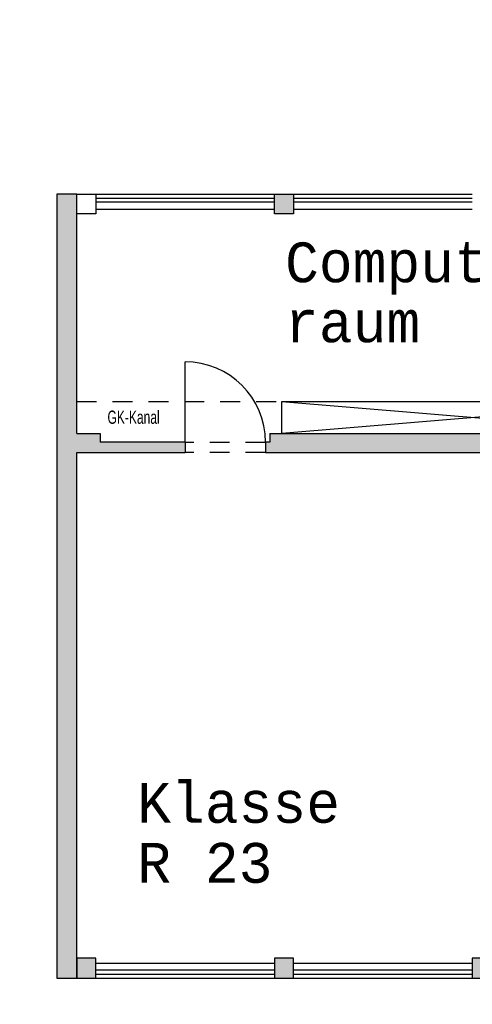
# Model space of a CAD drawing. Header units: metres. Extents: x -5 to 193, y -5 to 104.
# Tile 8 of 25: x 126 to 132, y 65 to 77. Entities that reach past the tile are written whole.
import ezdxf

# ---------------------------------------------------------------- set-up
doc = ezdxf.new("R2010")
doc.units = ezdxf.units.M
doc.header["$PDMODE"] = 65
doc.linetypes.add('AUSGEZOGEN', pattern=[0])
doc.linetypes.add('LINIE_2', pattern=[0.45, 0.25, -0.2])
for name, color, linetype, lineweight in [('XR$2$003STTXT_BAUTEILBESCHRIFTUNG', 7, 'Continuous', 13), ('XR$2$003UZ013_BETON_STAHLBETON', 8, 'Continuous', 13), ('XR$2$003WN111_ALLGEMEIN', 7, 'Continuous', 13), ('XR$2$004FEGLA_GLAS', 4, 'Continuous', 13), ('XR$2$004TT111_ALLGEMEIN', 7, 'Continuous', 13), ('XR$2$004TT2DD_ZWEIDIMENSIONAL', 4, 'Continuous', 13), ('XR$2$005BM999_SONSTIGES', 8, 'Continuous', 13), ('XR$2$005BMENT_ENTWURF', 8, 'Continuous', 13), ('XR$3$STANDARD', 7, 'Continuous', 25)]:
    doc.layers.add(name, color=color, linetype=linetype, lineweight=lineweight)
doc.styles.add('LUCIDACONSOLE', font='LUCON.TTF')
doc.dimstyles.new('_DIMSTYLE_2', dxfattribs={"dimtxt": 0.75, "dimasz": 1, "dimexe": 0, "dimexo": 1e-06, "dimgap": 0.375, "dimtad": 0, "dimrnd": 0.01, "dimzin": 4, "dimdsep": 46, "dimtxsty": 'Standard', "dimblk1": 'ALL_ML_STRICH', "dimblk2": 'ALL_ML_STRICH', "dimsah": 1, "dimcen": 0, "dimse1": 1, "dimse2": 1, "dimadec": 0, "dimazin": 0, "dimtfac": 1, "dimtdec": 0, "dimtix": 1, "dimtmove": 2, "dimatfit": 3, "dimfxl": 1, "dimtzin": 0, "dimlwd": 0, "dimlwe": 25, "dimarcsym": 0})
doc.dimstyles.new('_DIMSTYLE_4', dxfattribs={"dimtxt": 0.75, "dimasz": 1, "dimexe": 0, "dimexo": 0, "dimgap": 0.375, "dimtad": 0, "dimrnd": 0.01, "dimzin": 4, "dimdsep": 46, "dimtxsty": 'Standard', "dimblk1": 'ALL_ML_STRICH', "dimblk2": 'ALL_ML_STRICH', "dimsah": 1, "dimcen": 0, "dimadec": 0, "dimazin": 0, "dimtfac": 1, "dimtdec": 0, "dimtix": 1, "dimtmove": 2, "dimatfit": 3, "dimfxl": 1, "dimtzin": 0, "dimlwd": 0, "dimlwe": 25, "dimarcsym": 0})

# ---------------------------------------------------------------- blocks, each defined once
blk = doc.blocks.new('ALL_ML_STRICH')
at = {"color": 0, "linetype": 'ByBlock', "lineweight": -2}
for p, q in [((0, -0.5), (0, 0.5)), ((-0.3, -0.3), (0.3, 0.3)), ((-1, 0), (0.5, 0))]:
    blk.add_line(p, q, dxfattribs=at)
blk = doc.blocks.new('*D4')
at = {"layer": 'DEFPOINTS', "color": 0, "linetype": 'AUSGEZOGEN', "lineweight": 25}
for p in [(126.552, 84.158), (136.962, 80.393), (126.552, 75.118)]:
    blk.add_point(p, dxfattribs=at)
at = {"layer": 'XR$3$STANDARD', "color": 0, "linetype": 'AUSGEZOGEN', "lineweight": -2}
for p, q in [((126.552, 84.158), (130.57, 84.158)), ((133.164, 84.158), (136.962, 84.158))]:
    blk.add_line(p, q, dxfattribs=at)
at = {"layer": 'XR$3$STANDARD', "color": 0, "linetype": 'AUSGEZOGEN', "lineweight": 25, "rotation": 180}
blk.add_blockref('ALL_ML_STRICH', (126.552, 84.158), dxfattribs=at)
at = {"layer": 'XR$3$STANDARD', "color": 0, "linetype": 'AUSGEZOGEN', "lineweight": 25}
blk.add_blockref('ALL_ML_STRICH', (136.962, 84.158), dxfattribs=at)
at = {"layer": 'XR$3$STANDARD', "color": 0, "linetype": 'AUSGEZOGEN', "lineweight": 25, "insert": (131.867, 84.158), "char_height": 0.75, "width": 2.32969, "attachment_point": 5}
blk.add_mtext('\\W0.62;\\A1;{10.41\\H0.495000;\\S^ ;}', dxfattribs=at)
blk = doc.blocks.new('*D7')
at = {"layer": 'DEFPOINTS', "color": 0, "linetype": 'AUSGEZOGEN', "lineweight": 25}
for p in [(126.552, 65.273), (187.232, 65.273), (126.552, 57.021)]:
    blk.add_point(p, dxfattribs=at)
at = {"layer": 'XR$3$STANDARD', "color": 0, "linetype": 'AUSGEZOGEN', "lineweight": -2}
for p, q in [((126.552, 61.258), (126.552, 57.021)), ((187.232, 61.258), (187.232, 57.021)), ((126.552, 57.021), (155.705, 57.021)), ((158.299, 57.021), (187.232, 57.021))]:
    blk.add_line(p, q, dxfattribs=at)
at = {"layer": 'XR$3$STANDARD', "color": 0, "linetype": 'AUSGEZOGEN', "lineweight": 25, "rotation": 180}
blk.add_blockref('ALL_ML_STRICH', (126.552, 57.021), dxfattribs=at)
at = {"layer": 'XR$3$STANDARD', "color": 0, "linetype": 'AUSGEZOGEN', "lineweight": 25}
blk.add_blockref('ALL_ML_STRICH', (187.232, 57.021), dxfattribs=at)
at = {"layer": 'XR$3$STANDARD', "color": 0, "linetype": 'AUSGEZOGEN', "lineweight": 25, "insert": (157.002, 57.021), "char_height": 0.75, "width": 2.32969, "attachment_point": 5}
blk.add_mtext('\\W0.62;\\A1;{60.68\\H0.495000;\\S^ ;}', dxfattribs=at)

msp = doc.modelspace()

# ---------------------------------------------------------------- hatches: boundary and pattern name
at = {"layer": 'XR$2$004TT111_ALLGEMEIN', "linetype": 'AUSGEZOGEN', "lineweight": 25}
for points in [[(126.767, 71.873), (126.767, 65.523), (126.767, 65.273), (126.517, 65.273), (126.517, 75.118), (126.767, 75.118), (126.767, 72.113), (127.062, 72.113), (127.062, 72.003), (128.125, 72.003), (128.125, 71.873)], [(129.487, 75.118), (129.487, 74.868), (129.247, 74.868), (129.247, 75.118)], [(127.007, 65.523), (127.007, 65.273), (126.767, 65.273), (126.767, 65.523)], [(129.487, 65.523), (129.487, 65.273), (129.247, 65.273), (129.247, 65.523)], [(131.967, 65.523), (131.967, 65.273), (131.727, 65.273), (131.727, 65.523)]]:
    msp.add_hatch(color=0, dxfattribs=at).paths.add_polyline_path(points, flags=16)
h = msp.add_hatch(color=0, dxfattribs=at)
h.paths.add_polyline_path([(134.322, 74.868), (134.322, 74.185), (134.207, 74.185), (134.207, 74.868)], flags=16)
h.paths.add_polyline_path([(134.962, 72.113), (134.962, 71.873), (129.135, 71.873), (129.135, 72.003), (129.187, 72.003), (129.187, 72.113), (134.207, 72.113), (134.207, 73.285), (134.322, 73.285), (134.322, 72.113)], flags=16)

# ---------------------------------------------------------------- linework, layer by layer
at = {"layer": 'XR$2$003STTXT_BAUTEILBESCHRIFTUNG', "color": 1, "linetype": 'AUSGEZOGEN', "lineweight": 25}
for p, q in [((127.007, 75.118), (129.247, 75.118)), ((129.487, 75.118), (131.727, 75.118)), ((127.007, 74.928), (129.247, 74.928)), ((129.487, 74.928), (131.727, 74.928)), ((127.007, 65.463), (129.247, 65.463)), ((129.487, 65.463), (131.727, 65.463)), ((127.007, 65.273), (129.247, 65.273)), ((129.487, 65.273), (131.727, 65.273))]:
    msp.add_line(p, q, dxfattribs=at)
at = {"layer": 'XR$2$003UZ013_BETON_STAHLBETON', "color": 0, "linetype": 'AUSGEZOGEN', "lineweight": 25}
for p, q in [((127.007, 75.068), (129.247, 75.068)), ((129.487, 75.068), (131.727, 75.068)), ((129.247, 75.018), (127.007, 75.018)), ((131.727, 75.018), (129.487, 75.018)), ((129.247, 65.373), (127.007, 65.373)), ((127.007, 65.323), (129.247, 65.323)), ((131.727, 65.373), (129.487, 65.373)), ((129.487, 65.323), (131.727, 65.323))]:
    msp.add_line(p, q, dxfattribs=at)
at = {"layer": 'XR$2$003WN111_ALLGEMEIN', "color": 2, "linetype": 'AUSGEZOGEN', "lineweight": 25}
for p, q in [((126.767, 72.113), (126.767, 75.118)), ((126.767, 72.113), (127.062, 72.113)), ((127.062, 72.113), (127.062, 72.003)), ((129.187, 72.113), (134.207, 72.113)), ((129.187, 72.113), (129.187, 72.003)), ((128.125, 72.003), (127.062, 72.003)), ((128.125, 72.003), (128.125, 71.873)), ((129.187, 72.003), (129.135, 72.003)), ((129.135, 71.998), (129.135, 71.873)), ((126.767, 65.273), (126.767, 71.873)), ((126.767, 71.873), (128.125, 71.873)), ((129.135, 71.873), (134.962, 71.873)), ((126.517, 65.273), (126.767, 65.273))]:
    msp.add_line(p, q, dxfattribs=at)
at = {"layer": 'XR$2$003WN111_ALLGEMEIN', "color": 0, "linetype": 'AUSGEZOGEN', "lineweight": 25}
for p, q in [((129.339, 72.113), (129.339, 72.513)), ((129.339, 72.513), (134.207, 72.513)), ((134.207, 72.513), (129.339, 72.113)), ((129.339, 72.513), (134.207, 72.113))]:
    msp.add_line(p, q, dxfattribs=at)
at = {"layer": 'XR$2$003WN111_ALLGEMEIN', "color": 2, "linetype": 'AUSGEZOGEN', "lineweight": 25}
msp.add_lwpolyline([(126.767, 74.868), (126.767, 75.118), (126.517, 75.118), (126.517, 65.273)], dxfattribs=at)
for points in [[(126.767, 74.868), (126.767, 75.118), (127.007, 75.118), (127.007, 74.868), (126.767, 74.868)], [(129.247, 74.868), (129.247, 75.118), (129.487, 75.118), (129.487, 74.868), (129.247, 74.868)], [(126.767, 65.523), (126.767, 65.273), (127.007, 65.273), (127.007, 65.523), (126.767, 65.523)], [(129.247, 65.523), (129.247, 65.273), (129.487, 65.273), (129.487, 65.523), (129.247, 65.523)], [(131.727, 65.523), (131.727, 65.273), (131.967, 65.273), (131.967, 65.523), (131.727, 65.523)]]:
    msp.add_lwpolyline(points, close=True, dxfattribs=at)
at = {"layer": 'XR$2$005BM999_SONSTIGES', "color": 1, "linetype": 'AUSGEZOGEN', "lineweight": 25}
msp.add_line((128.125, 72.003), (128.125, 73.013), dxfattribs=at)
msp.add_arc((128.125, 72.003), 1.01, 0, 90, dxfattribs=at)
at = {"layer": 'XR$2$005BMENT_ENTWURF', "color": 254, "linetype": 'LINIE_2', "lineweight": 25, "true_color": 0xf0f0b4}
for p, q in [((126.767, 72.513), (134.207, 72.513)), ((129.135, 71.998), (128.125, 71.998)), ((129.135, 71.873), (128.125, 71.873))]:
    msp.add_line(p, q, dxfattribs=at)

# ---------------------------------------------------------------- texts
at = {"layer": 'XR$2$004FEGLA_GLAS', "color": 0, "linetype": 'AUSGEZOGEN', "lineweight": 25, "char_height": 0.5, "attachment_point": 1, "line_spacing_factor": 0.903614, "style": 'LUCIDACONSOLE'}
for s, insert, width in [('{\\fLucida Console|i0|b0;\\H0.500000;\\W1.000000;\\C7;Computer-}\\P{\\fLucida Console|i0|b0;\\H0.500000;\\W1.000000;\\C7;raum}\\P', (129.38, 74.511), 4.60847), ('{\\fLucida Console|i0|b0;\\H0.500000;\\W1.000000;\\C7;Klasse}\\P{\\fLucida Console|i0|b0;\\H0.500000;\\W1.000000;\\C7;R 23}\\P', (127.527, 67.724), 3.16202)]:
    msp.add_mtext(s, dxfattribs=dict(at, insert=insert, width=width))
at = {"layer": 'XR$2$004TT2DD_ZWEIDIMENSIONAL', "color": 0, "linetype": 'AUSGEZOGEN', "lineweight": 25, "insert": (127.153, 72.231), "char_height": 0.166, "width": 0.99251, "attachment_point": 7}
msp.add_mtext('\\W0.68;GK-Kanal\\~', dxfattribs=at)

# ---------------------------------------------------------------- dimensions: what is measured, and where the dimension line sits
at = {"layer": 'XR$3$STANDARD', "color": 0, "linetype": 'AUSGEZOGEN', "lineweight": 25}
for base, p1, p2, dimstyle, picture, middle in [((136.962, 84.158), (126.552, 75.118), (136.962, 80.393), '_DIMSTYLE_2', '*D4', (131.867, 84.158)), ((187.232, 57.021), (126.552, 61.258), (187.232, 61.258), '_DIMSTYLE_4', '*D7', (157.002, 57.021))]:
    dim = msp.add_linear_dim(base=base, p1=p1, p2=p2, dimstyle=dimstyle, override={"dimpost": '<>', "dimclrd": 0, "dimclre": 0, "dimclrt": 0, "dimlwd": 0, "dimlwe": 25}, dxfattribs=at)
    dim.commit()
    dim.dimension.update_dxf_attribs({"geometry": picture, "text_midpoint": middle})

doc.saveas('drawing.dxf')
